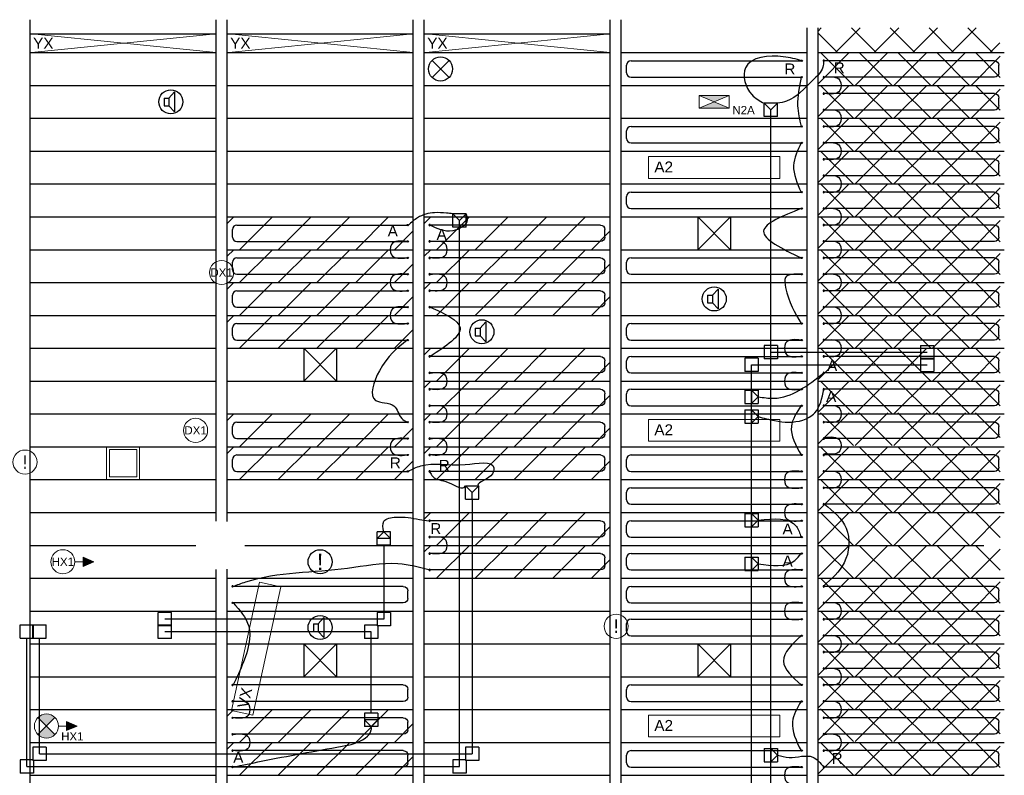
# Model space of a CAD drawing. Extents: x 2603 to 131905, y -288268 to -201914.
# Tile 6 of 8: x 122647 to 131641, y -278139 to -271239. Entities that reach past the tile are written whole.
import ezdxf

# ---------------------------------------------------------------- set-up
doc = ezdxf.new("R2010")
doc.units = 0
doc.header["$LTSCALE"] = 25
for name, color, linetype in [('Hoofdconstructie', 5, 'CONTINUOUS'), ('KP-achterhout', 1, 'CONTINUOUS'), ('KP-koppelingen', 6, 'CONTINUOUS'), ('KP-leidingen(aanvoer)', 5, 'CONTINUOUS'), ('KP-leidingen(retour)', 1, 'CONTINUOUS'), ('KP-Lucht aanvoer', 6, 'CONTINUOUS'), ('KP-Melders', 3, 'CONTINUOUS'), ('KP-panelen', 1, 'CONTINUOUS'), ('KP-registers', 4, 'CONTINUOUS'), ('KP-slangen', 7, 'CONTINUOUS'), ('KP-tekst', 7, 'CONTINUOUS')]:
    doc.layers.add(name, color=color, linetype=linetype)
for name, color, linetype, lineweight in [('KP-Aluminium', 8, 'CONTINUOUS', 18), ('KP-Lucht retour', 3, 'CONTINUOUS', 18), ('KP-Verlichting', 2, 'CONTINUOUS', 18)]:
    doc.layers.add(name, color=color, linetype=linetype, lineweight=lineweight)
doc.styles.add('arial', font='ARIAL.TTF')
doc.styles.add('Cofely vet', font='tahomabd.TTF')

# ---------------------------------------------------------------- blocks, each defined once
blk = doc.blocks.new('Register A')
at = {"layer": 'KP-registers', "linetype": 'Continuous'}
for p, q in [((50, 115), (50, 185)), ((90, 225), (1644, 225)), ((90, 75), (1644, 75))]:
    blk.add_line(p, q, dxfattribs=at)
for centre in [(1650, 225), (1650, 75)]:
    blk.add_circle(centre, 6, dxfattribs=at)
for centre, start, end in [((90, 185), 90, 180), ((90, 115), 180, 270)]:
    blk.add_arc(centre, 40, start, end, dxfattribs=at)

msp = doc.modelspace()

# ---------------------------------------------------------------- hatches: boundary and pattern name
at = {"layer": 'KP-achterhout', "linetype": 'Continuous'}
h = msp.add_hatch(dxfattribs=at)
h.set_pattern_fill('ANSI31', color=256, scale=2000, style=0)
h.set_pattern_definition([(45, (1800, 1200), (-176.7767, 176.7767), [])])
h.paths.add_polyline_path([(126241.1, -273038.7), (124541.1, -273038.7), (124541.1, -273338.7), (126241.1, -273338.7)])
h = msp.add_hatch(dxfattribs=at)
h.set_pattern_fill('ANSI31', color=256, scale=2000, style=0)
h.set_pattern_definition([(45, (3600, 1200), (-176.7767, 176.7767), [])])
h.paths.add_polyline_path([(128041.1, -273038.7), (126341.1, -273038.7), (126341.1, -273338.7), (128041.1, -273338.7)])
h = msp.add_hatch(dxfattribs=at)
h.set_pattern_fill('ANSI31', color=256, scale=2000, style=0)
h.set_pattern_definition([(45, (1800, 900), (-176.7767, 176.7767), [])])
h.paths.add_polyline_path([(126241.1, -273338.7), (124541.1, -273338.7), (124541.1, -273638.7), (126241.1, -273638.7)])
h = msp.add_hatch(dxfattribs=at)
h.set_pattern_fill('ANSI31', color=256, scale=2000, style=0)
h.set_pattern_definition([(45, (3600, 900), (-176.7767, 176.7767), [])])
h.paths.add_polyline_path([(128041.1, -273338.7), (126341.1, -273338.7), (126341.1, -273638.7), (128041.1, -273638.7)])
h = msp.add_hatch(dxfattribs=at)
h.set_pattern_fill('ANSI31', color=256, scale=2000, style=0)
h.set_pattern_definition([(45, (1800, 600), (-176.7767, 176.7767), [])])
h.paths.add_polyline_path([(126241.1, -273638.7), (124541.1, -273638.7), (124541.1, -273938.7), (126241.1, -273938.7)])
h = msp.add_hatch(dxfattribs=at)
h.set_pattern_fill('ANSI31', color=256, scale=2000, style=0)
h.set_pattern_definition([(45, (3600, 600), (-176.7767, 176.7767), [])])
h.paths.add_polyline_path([(128041.1, -273638.7), (126341.1, -273638.7), (126341.1, -273938.7), (128041.1, -273938.7)])
h = msp.add_hatch(dxfattribs=at)
h.set_pattern_fill('ANSI31', color=256, scale=2000, style=0)
h.set_pattern_definition([(45, (1800, 300), (-176.7767, 176.7767), [])])
h.paths.add_polyline_path([(126241.1, -273938.7), (124541.1, -273938.7), (124541.1, -274238.7), (126241.1, -274238.7)])
h = msp.add_hatch(dxfattribs=at)
h.set_pattern_fill('ANSI31', color=256, scale=2000, style=0)
h.set_pattern_definition([(45, (3600, 3e-05), (-176.7767, 176.7767), [])])
h.paths.add_polyline_path([(128041.1, -274238.7), (126341.1, -274238.7), (126341.1, -274538.7), (128041.1, -274538.7)])
h = msp.add_hatch(dxfattribs=at)
h.set_pattern_fill('ANSI31', color=256, scale=2000, style=0)
h.set_pattern_definition([(45, (3600, -300), (-176.7767, 176.7767), [])])
h.paths.add_polyline_path([(128041.1, -274538.7), (126341.1, -274538.7), (126341.1, -274838.7), (128041.1, -274838.7)])
h = msp.add_hatch(dxfattribs=at)
h.set_pattern_fill('ANSI31', color=256, scale=2000, style=0)
h.set_pattern_definition([(45, (1800, -600), (-176.7767, 176.7767), [])])
h.paths.add_polyline_path([(126241.1, -274838.7), (124541.1, -274838.7), (124541.1, -275138.7), (126241.1, -275138.7)])
h = msp.add_hatch(dxfattribs=at)
h.set_pattern_fill('ANSI31', color=256, scale=2000, style=0)
h.set_pattern_definition([(45, (3600, -600), (-176.7767, 176.7767), [])])
h.paths.add_polyline_path([(128041.1, -274838.7), (126341.1, -274838.7), (126341.1, -275138.7), (128041.1, -275138.7)])
h = msp.add_hatch(dxfattribs=at)
h.set_pattern_fill('ANSI31', color=256, scale=2000, style=0)
h.set_pattern_definition([(45, (1800, -900), (-176.7767, 176.7767), [])])
h.paths.add_polyline_path([(126241.1, -275138.7), (124541.1, -275138.7), (124541.1, -275438.7), (126241.1, -275438.7)])
h = msp.add_hatch(dxfattribs=at)
h.set_pattern_fill('ANSI31', color=256, scale=2000, style=0)
h.set_pattern_definition([(45, (3600, -900), (-176.7767, 176.7767), [])])
h.paths.add_polyline_path([(128041.1, -275138.7), (126341.1, -275138.7), (126341.1, -275438.7), (128041.1, -275438.7)])
h = msp.add_hatch(dxfattribs=at)
h.set_pattern_fill('ANSI31', color=256, scale=2000, style=0)
h.set_pattern_definition([(45, (3600, -1500), (-176.7767, 176.7767), [])])
h.paths.add_polyline_path([(128041.1, -275738.7), (126341.1, -275738.7), (126341.1, -276038.7), (128041.1, -276038.7)])
h = msp.add_hatch(dxfattribs=at)
h.set_pattern_fill('ANSI31', color=256, scale=2000, style=0)
h.set_pattern_definition([(45, (3600, -1800), (-176.7767, 176.7767), [])])
h.paths.add_polyline_path([(128041.1, -276038.7), (126341.1, -276038.7), (126341.1, -276338.7), (128041.1, -276338.7)])
h = msp.add_hatch(dxfattribs=at)
h.set_pattern_fill('ANSI31', color=256, scale=2000, style=0)
h.set_pattern_definition([(45, (1800, -3300), (-176.7767, 176.7767), [])])
h.paths.add_polyline_path([(126241.1, -277538.7), (124541.1, -277538.7), (124541.1, -277838.7), (126241.1, -277838.7)])
h = msp.add_hatch(dxfattribs=at)
h.set_pattern_fill('ANSI31', color=256, scale=2000, style=0)
h.set_pattern_definition([(45, (1800, -3600), (-176.7767, 176.7767), [])])
h.paths.add_polyline_path([(126241.1, -277838.7), (124541.1, -277838.7), (124541.1, -278138.7), (126241.1, -278138.7)])
at = {"layer": 'KP-Aluminium', "linetype": 'Continuous'}
h = msp.add_hatch(dxfattribs=at)
h.set_pattern_fill('ANSI37', color=256, scale=2000, style=0)
h.set_pattern_definition([(45, (0, 0), (-176.7767, 176.7767), []), (135, (0, 0), (-176.7767, -176.7767), [])])
h.paths.add_polyline_path([(131467.5, -271313.7), (129941.1, -271313.7), (129941.1, -271538.7), (131604.6, -271538.7), (131604.6, -271450.8, -0.226541)])
h = msp.add_hatch(dxfattribs=at)
h.set_pattern_fill('ANSI37', color=256, scale=2000, style=0)
h.set_pattern_definition([(45, (19785, -30900), (-176.7767, 176.7767), []), (135, (19785, -30900), (-176.7767, -176.7767), [])])
h.paths.add_polyline_path([(131604.6, -271538.7), (129939.7, -271538.7), (129939.7, -271838.7), (131604.6, -271838.7)])
h = msp.add_hatch(dxfattribs=at)
h.set_pattern_fill('ANSI37', color=256, scale=2000, style=0)
h.set_pattern_definition([(45, (19785, -31200), (-176.7767, 176.7767), []), (135, (19785, -31200), (-176.7767, -176.7767), [])])
h.paths.add_polyline_path([(131604.6, -271838.7), (129939.7, -271838.7), (129939.7, -272138.7), (131604.6, -272138.7)])
h = msp.add_hatch(dxfattribs=at)
h.set_pattern_fill('ANSI37', color=256, scale=2000, style=0)
h.set_pattern_definition([(45, (19785, -31500), (-176.7767, 176.7767), []), (135, (19785, -31500), (-176.7767, -176.7767), [])])
h.paths.add_polyline_path([(131604.6, -272138.7), (129939.7, -272138.7), (129939.7, -272438.7), (131604.6, -272438.7)])
h = msp.add_hatch(dxfattribs=at)
h.set_pattern_fill('ANSI37', color=256, scale=2000, style=0)
h.set_pattern_definition([(45, (19785, -31800), (-176.7767, 176.7767), []), (135, (19785, -31800), (-176.7767, -176.7767), [])])
h.paths.add_polyline_path([(131604.6, -272438.7), (129939.7, -272438.7), (129939.7, -272738.7), (131604.6, -272738.7)])
h = msp.add_hatch(dxfattribs=at)
h.set_pattern_fill('ANSI37', color=256, scale=2000, style=0)
h.set_pattern_definition([(45, (19785, -32100), (-176.7767, 176.7767), []), (135, (19785, -32100), (-176.7767, -176.7767), [])])
h.paths.add_polyline_path([(131604.6, -272738.7), (129939.7, -272738.7), (129939.7, -273038.7), (131604.6, -273038.7)])
h = msp.add_hatch(dxfattribs=at)
h.set_pattern_fill('ANSI37', color=256, scale=2000, style=0)
h.set_pattern_definition([(45, (19785, -32400), (-176.7767, 176.7767), []), (135, (19785, -32400), (-176.7767, -176.7767), [])])
h.paths.add_polyline_path([(131604.6, -273038.7), (129939.7, -273038.7), (129939.7, -273338.7), (131604.6, -273338.7)])
h = msp.add_hatch(dxfattribs=at)
h.set_pattern_fill('ANSI37', color=256, scale=2000, style=0)
h.set_pattern_definition([(45, (19785, -32700), (-176.7767, 176.7767), []), (135, (19785, -32700), (-176.7767, -176.7767), [])])
h.paths.add_polyline_path([(131604.6, -273338.7), (129939.7, -273338.7), (129939.7, -273638.7), (131604.6, -273638.7)])
h = msp.add_hatch(dxfattribs=at)
h.set_pattern_fill('ANSI37', color=256, scale=2000, style=0)
h.set_pattern_definition([(45, (19785, -33000), (-176.7767, 176.7767), []), (135, (19785, -33000), (-176.7767, -176.7767), [])])
h.paths.add_polyline_path([(131604.6, -273638.7), (129939.7, -273638.7), (129939.7, -273938.7), (131604.6, -273938.7)])
h = msp.add_hatch(dxfattribs=at)
h.set_pattern_fill('ANSI37', color=256, scale=2000, style=0)
h.set_pattern_definition([(45, (19785, -33300), (-176.7767, 176.7767), []), (135, (19785, -33300), (-176.7767, -176.7767), [])])
h.paths.add_polyline_path([(131604.6, -273938.7), (129939.7, -273938.7), (129939.7, -274238.7), (131604.6, -274238.7)])
h = msp.add_hatch(dxfattribs=at)
h.set_pattern_fill('ANSI37', color=256, scale=2000, style=0)
h.set_pattern_definition([(45, (19785, -33600), (-176.7767, 176.7767), []), (135, (19785, -33600), (-176.7767, -176.7767), [])])
h.paths.add_polyline_path([(131604.6, -274238.7), (129939.7, -274238.7), (129939.7, -274538.7), (131604.6, -274538.7)])
h = msp.add_hatch(dxfattribs=at)
h.set_pattern_fill('ANSI37', color=256, scale=2000, style=0)
h.set_pattern_definition([(45, (19785, -33900), (-176.7767, 176.7767), []), (135, (19785, -33900), (-176.7767, -176.7767), [])])
h.paths.add_polyline_path([(131604.6, -274538.7), (129939.7, -274538.7), (129939.7, -274838.7), (131604.6, -274838.7)])
h = msp.add_hatch(dxfattribs=at)
h.set_pattern_fill('ANSI37', color=256, scale=2000, style=0)
h.set_pattern_definition([(45, (19785, -34188.95), (-176.7767, 176.7767), []), (135, (19785, -34188.95), (-176.7767, -176.7767), [])])
h.paths.add_polyline_path([(131604.6, -274827.6), (129939.7, -274827.6), (129939.7, -275127.6), (131604.6, -275127.6)])
h = msp.add_hatch(dxfattribs=at)
h.set_pattern_fill('ANSI37', color=256, scale=2000, style=0)
h.set_pattern_definition([(45, (19785, -34500), (-176.7767, 176.7767), []), (135, (19785, -34500), (-176.7767, -176.7767), [])])
h.paths.add_polyline_path([(131604.6, -275138.7), (129939.7, -275138.7), (129939.7, -275438.7), (131604.6, -275438.7)])
h = msp.add_hatch(dxfattribs=at)
h.set_pattern_fill('ANSI37', color=256, scale=2000, style=0)
h.set_pattern_definition([(45, (19785, -34800), (-176.7767, 176.7767), []), (135, (19785, -34800), (-176.7767, -176.7767), [])])
h.paths.add_polyline_path([(131604.6, -275438.7), (129939.7, -275438.7), (129939.7, -275738.7), (131604.6, -275738.7)])
h = msp.add_hatch(dxfattribs=at)
h.set_pattern_fill('ANSI37', color=256, scale=2000, style=0)
h.set_pattern_definition([(45, (19785, -35100), (-176.7767, 176.7767), []), (135, (19785, -35100), (-176.7767, -176.7767), [])])
h.paths.add_polyline_path([(131604.6, -275738.7), (129939.7, -275738.7), (129939.7, -276038.7), (131604.6, -276038.7)])
h = msp.add_hatch(dxfattribs=at)
h.set_pattern_fill('ANSI37', color=256, scale=2000, style=0)
h.set_pattern_definition([(45, (19785, -35400), (-176.7767, 176.7767), []), (135, (19785, -35400), (-176.7767, -176.7767), [])])
h.paths.add_polyline_path([(131604.6, -276038.7), (129939.7, -276038.7), (129939.7, -276338.7), (131604.6, -276338.7)])
h = msp.add_hatch(dxfattribs=at)
h.set_pattern_fill('ANSI37', color=256, scale=2000, style=0)
h.set_pattern_definition([(45, (19784.96, -35700), (-176.7767, 176.7767), []), (135, (19784.96, -35700), (-176.7767, -176.7767), [])])
h.paths.add_polyline_path([(131604.6, -276338.7), (129939.6, -276338.7), (129939.6, -276638.7), (131604.6, -276638.7)])
h = msp.add_hatch(dxfattribs=at)
h.set_pattern_fill('ANSI37', color=256, scale=2000, style=0)
h.set_pattern_definition([(45, (19784.96, -36000), (-176.7767, 176.7767), []), (135, (19784.96, -36000), (-176.7767, -176.7767), [])])
h.paths.add_polyline_path([(131604.6, -276638.7), (129939.6, -276638.7), (129939.6, -276938.7), (131604.6, -276938.7)])
h = msp.add_hatch(dxfattribs=at)
h.set_pattern_fill('ANSI37', color=256, scale=2000, style=0)
h.set_pattern_definition([(45, (19784.96, -36300), (-176.7767, 176.7767), []), (135, (19784.96, -36300), (-176.7767, -176.7767), [])])
h.paths.add_polyline_path([(131604.6, -276938.7), (129939.6, -276938.7), (129939.6, -277238.7), (131604.6, -277238.7)])
h = msp.add_hatch(dxfattribs=at)
h.set_pattern_fill('ANSI37', color=256, scale=2000, style=0)
h.set_pattern_definition([(45, (19784.96, -36600), (-176.7767, 176.7767), []), (135, (19784.96, -36600), (-176.7767, -176.7767), [])])
h.paths.add_polyline_path([(131604.6, -277238.7), (129939.6, -277238.7), (129939.6, -277538.7), (131604.6, -277538.7)])
h = msp.add_hatch(dxfattribs=at)
h.set_pattern_fill('ANSI37', color=256, scale=2000, style=0)
h.set_pattern_definition([(45, (19785, -36892.5), (-176.7767, 176.7767), []), (135, (19785, -36892.5), (-176.7767, -176.7767), [])])
h.paths.add_polyline_path([(131604.6, -277531.2), (129939.7, -277531.2), (129939.7, -277831.2), (131604.6, -277831.2)])
h = msp.add_hatch(dxfattribs=at)
h.set_pattern_fill('ANSI37', color=256, scale=2000, style=0)
h.set_pattern_definition([(45, (19784.96, -37200), (-176.7767, 176.7767), []), (135, (19784.96, -37200), (-176.7767, -176.7767), [])])
h.paths.add_polyline_path([(131604.6, -277838.7), (129939.6, -277838.7), (129939.6, -278138.7), (131604.6, -278138.7)])
at = {"layer": 'KP-Verlichting', "linetype": 'Continuous'}
h = msp.add_hatch(color=256, dxfattribs=at)
h.paths.add_polyline_path([(128854, -271932.1), (128991.1, -271988.7), (129128.2, -271932.1)])
h.paths.add_polyline_path([(129128.2, -272045.2), (128991.1, -271988.7), (128854, -272045.2)])
h = msp.add_hatch(color=256, dxfattribs=at)
h.paths.add_polyline_path([(123323.1, -276188.7), (123225.3, -276188.7), (123225.3, -276230.7)])
h.paths.add_polyline_path([(123323.1, -276188.7), (123225.3, -276146.6), (123225.3, -276188.7)])
h = msp.add_hatch(color=256, dxfattribs=at)
h.paths.add_polyline_path([(122813.4, -277610.9), (122891.1, -277688.7), (122968.9, -277610.9, 0.414214)])
h.paths.add_polyline_path([(122813.4, -277766.4, 0.414214), (122968.9, -277766.4), (122891.1, -277688.7)])
h = msp.add_hatch(color=256, dxfattribs=at)
h.paths.add_polyline_path([(123173.1, -277688.7), (123075.3, -277688.7), (123075.3, -277730.7)])
h.paths.add_polyline_path([(123173.1, -277688.7), (123075.3, -277646.6), (123075.3, -277688.7)])

# ---------------------------------------------------------------- linework, layer by layer
at = {"layer": 'Hoofdconstructie', "linetype": 'Continuous'}
for p, q in [((122741.1, -281686.1), (122741.1, -271238.7)), ((124441.1, -275817), (124441.1, -271238.7)), ((124541.1, -275822.2), (124541.1, -271238.7)), ((126241.1, -282289.2), (126241.1, -271238.7)), ((126341.1, -282303.6), (126341.1, -271238.7)), ((128041.1, -282548.6), (128041.1, -271238.7)), ((128141.1, -282561.3), (128141.1, -271238.7)), ((129841.1, -282702.3), (129841.1, -271313.7)), ((129941.1, -282710.8), (129941.1, -271313.7)), ((124441.1, -281895.8), (124441.1, -276260.3)), ((124541.1, -281901), (124541.1, -276255.1))]:
    msp.add_line(p, q, dxfattribs=at)
at = {"layer": 'KP-koppelingen', "linetype": 'Continuous'}
for p, q in [((129569.7, -272002.3), (129448.1, -272002.3)), ((129448.1, -272123.9), (129448.1, -272002.3)), ((129508.9, -272063.1), (129448.1, -272002.3)), ((129508.9, -272063.1), (129569.7, -272002.3)), ((129508.9, -272123.9), (129508.9, -272063.1)), ((129569.7, -272123.9), (129569.7, -272002.3)), ((129569.7, -272123.9), (129448.1, -272123.9)), ((126725.1, -273010.3), (126603.5, -273010.3)), ((126603.5, -273131.9), (126603.5, -273010.3)), ((126664.3, -273071.1), (126603.5, -273010.3)), ((126664.3, -273071.1), (126725.1, -273010.3)), ((126725.1, -273131.9), (126725.1, -273010.3)), ((126725.1, -273131.9), (126603.5, -273131.9)), ((126664.3, -273131.9), (126664.3, -273071.1)), ((129569.7, -274213.3), (129448.1, -274213.3)), ((129448.1, -274213.3), (129448.1, -274334.9)), ((129569.7, -274213.3), (129569.7, -274334.9)), ((130875.4, -274213.3), (130997, -274213.3)), ((130875.4, -274213.3), (130875.4, -274334.9)), ((130997, -274213.3), (130997, -274334.9)), ((129393.2, -274328.7), (129271.6, -274328.7)), ((129271.6, -274328.7), (129271.6, -274450.3)), ((129393.2, -274328.7), (129393.2, -274450.3)), ((129569.7, -274334.9), (129448.1, -274334.9)), ((130875.4, -274328.7), (130997, -274328.7)), ((130875.4, -274328.7), (130875.4, -274450.3)), ((130875.4, -274334.9), (130997, -274334.9)), ((130997, -274328.7), (130997, -274450.3)), ((129393.2, -274450.3), (129271.6, -274450.3)), ((130875.4, -274450.3), (130997, -274450.3)), ((129271.6, -274620.8), (129393.2, -274620.8)), ((129271.6, -274620.8), (129271.6, -274742.5)), ((129393.2, -274681.6), (129332.4, -274620.8)), ((129332.4, -274620.8), (129332.4, -274742.5)), ((129332.4, -274742.5), (129393.2, -274681.6)), ((129393.2, -274620.8), (129393.2, -274742.5)), ((129271.6, -274742.5), (129393.2, -274742.5)), ((129271.6, -274802.8), (129393.2, -274802.8)), ((129271.6, -274802.8), (129271.6, -274924.4)), ((129393.2, -274863.6), (129332.4, -274802.8)), ((129332.4, -274802.8), (129332.4, -274924.4)), ((129332.4, -274924.4), (129393.2, -274863.6)), ((129393.2, -274802.8), (129393.2, -274924.4)), ((129271.6, -274924.4), (129393.2, -274924.4)), ((126718.9, -275617.5), (126718.9, -275495.8)), ((126718.9, -275495.8), (126840.5, -275495.8)), ((126779.7, -275556.6), (126718.9, -275495.8)), ((126779.7, -275556.6), (126840.5, -275495.8)), ((126779.7, -275617.5), (126779.7, -275556.6)), ((126840.5, -275617.5), (126840.5, -275495.8)), ((126718.9, -275617.5), (126840.5, -275617.5)), ((129271.6, -275748), (129393.2, -275748)), ((129271.6, -275748), (129271.6, -275869.7)), ((129393.2, -275808.8), (129332.4, -275748)), ((129332.4, -275748), (129332.4, -275869.7)), ((129393.2, -275748), (129393.2, -275869.7)), ((129332.4, -275869.7), (129393.2, -275808.8)), ((126034.4, -275916), (125912.8, -275916)), ((125912.8, -276037.6), (125912.8, -275916)), ((125912.8, -275976.8), (125973.6, -275916)), ((125973.6, -275916), (126034.4, -275976.8)), ((126034.4, -276037.6), (126034.4, -275916)), ((129271.6, -275869.7), (129393.2, -275869.7)), ((126034.4, -275976.8), (125912.8, -275976.8)), ((126034.4, -276037.6), (125912.8, -276037.6)), ((129271.6, -276146), (129393.2, -276146)), ((129271.6, -276146), (129271.6, -276267.6)), ((129393.2, -276206.8), (129332.4, -276146)), ((129332.4, -276146), (129332.4, -276267.6)), ((129332.4, -276267.6), (129393.2, -276206.8)), ((129393.2, -276146), (129393.2, -276267.6)), ((129271.6, -276267.6), (129393.2, -276267.6)), ((123912.3, -276773.2), (123912.3, -276651.6)), ((124033.9, -276651.6), (123912.3, -276651.6)), ((124033.9, -276773.2), (124033.9, -276651.6)), ((126034.4, -276651.6), (125912.8, -276651.6)), ((125912.8, -276651.6), (125912.8, -276773.2)), ((126034.4, -276651.6), (126034.4, -276773.2)), ((122652.6, -276887.7), (122652.6, -276766.1)), ((122652.6, -276766.1), (122774.2, -276766.1)), ((122768, -276887.7), (122768, -276766.1)), ((122768, -276766.1), (122889.6, -276766.1)), ((122774.2, -276887.7), (122774.2, -276766.1)), ((122889.6, -276887.7), (122889.6, -276766.1)), ((123912.3, -276888.6), (123912.3, -276767)), ((124033.9, -276767), (123912.3, -276767)), ((124033.9, -276773.2), (123912.3, -276773.2)), ((124033.9, -276888.6), (124033.9, -276767)), ((125919, -276767), (125797.4, -276767)), ((125797.4, -276767), (125797.4, -276888.6)), ((126034.4, -276773.2), (125912.8, -276773.2)), ((125919, -276767), (125919, -276888.6)), ((122652.6, -276887.7), (122774.2, -276887.7)), ((122768, -276887.7), (122889.6, -276887.7)), ((124033.9, -276888.6), (123912.3, -276888.6)), ((125919, -276888.6), (125797.4, -276888.6)), ((125919, -277571.5), (125797.4, -277571.5)), ((125797.4, -277571.5), (125797.4, -277693.1)), ((125919, -277632.3), (125797.4, -277632.3)), ((125797.4, -277632.3), (125858.2, -277693.1)), ((125858.2, -277693.1), (125919, -277632.3)), ((125919, -277571.5), (125919, -277693.1)), ((125919, -277693.1), (125797.4, -277693.1)), ((122889.6, -277880.8), (122768, -277880.8)), ((122768, -277880.8), (122768, -278002.4)), ((122889.6, -277880.8), (122889.6, -278002.4)), ((126840.5, -277880.8), (126718.9, -277880.8)), ((126718.9, -277880.8), (126718.9, -278002.4)), ((126840.5, -277880.8), (126840.5, -278002.4)), ((129448.1, -277894.5), (129569.7, -277894.5)), ((129448.1, -277894.5), (129448.1, -278016.2)), ((129569.7, -277955.3), (129508.9, -277894.5)), ((129508.9, -277894.5), (129508.9, -278016.2)), ((129569.7, -277894.5), (129569.7, -278016.2)), ((122774.2, -277996.2), (122652.6, -277996.2)), ((122652.6, -277996.2), (122652.6, -278117.8)), ((122889.6, -278002.4), (122768, -278002.4)), ((122774.2, -277996.2), (122774.2, -278117.8)), ((126725.1, -277996.2), (126603.5, -277996.2)), ((126603.5, -277996.2), (126603.5, -278117.8)), ((126840.5, -278002.4), (126718.9, -278002.4)), ((126725.1, -277996.2), (126725.1, -278117.8)), ((129508.9, -278016.2), (129569.7, -277955.3)), ((129448.1, -278016.2), (129569.7, -278016.2)), ((122774.2, -278117.8), (122652.6, -278117.8)), ((126725.1, -278117.8), (126603.5, -278117.8))]:
    msp.add_line(p, q, dxfattribs=at)
at = {"layer": 'KP-leidingen(aanvoer)', "linetype": 'Continuous'}
for p, q in [((126664.3, -278057), (126664.3, -273131.9)), ((129332.4, -274389.5), (130936.2, -274389.5)), ((129332.4, -280977.1), (129332.4, -274389.5)), ((125858.2, -276827.8), (123973.1, -276827.8)), ((125858.2, -277571.5), (125858.2, -276827.8)), ((122713.4, -278057), (122713.4, -276887.7)), ((122713.4, -278057), (126664.3, -278057))]:
    msp.add_line(p, q, dxfattribs=at)
at = {"layer": 'KP-leidingen(retour)', "linetype": 'Continuous'}
for p, q in [((129508.9, -274274.1), (129508.9, -272116.1)), ((129508.9, -280008.7), (129508.9, -274266.4)), ((129508.9, -274274.1), (130936.2, -274274.1)), ((126779.7, -275616.4), (126779.7, -277941.6)), ((125973.6, -276037.6), (125973.6, -276712.4)), ((125973.6, -276712.4), (123973.1, -276712.4)), ((122828.8, -277941.6), (122828.8, -276887.7)), ((122828.8, -277941.6), (126779.7, -277941.6))]:
    msp.add_line(p, q, dxfattribs=at)
at = {"layer": 'KP-Lucht aanvoer', "linetype": 'Continuous'}
for p, q in [((128841.1, -273038.7), (128841.1, -273338.7)), ((128841.1, -273038.7), (129141.1, -273038.7)), ((128841.1, -273338.7), (129141.1, -273038.7)), ((128841.1, -273038.7), (129141.1, -273338.7)), ((129141.1, -273038.7), (129141.1, -273338.7)), ((128841.1, -273338.7), (129141.1, -273338.7)), ((125241.1, -274238.7), (125241.1, -274538.7)), ((125241.1, -274238.7), (125541.1, -274238.7)), ((125241.1, -274538.7), (125541.1, -274238.7)), ((125241.1, -274238.7), (125541.1, -274538.7)), ((125541.1, -274238.7), (125541.1, -274538.7)), ((125241.1, -274538.7), (125541.1, -274538.7)), ((125241.1, -276938.7), (125241.1, -277238.7)), ((125241.1, -276938.7), (125541.1, -276938.7)), ((125241.1, -277238.7), (125541.1, -276938.7)), ((125241.1, -276938.7), (125541.1, -277238.7)), ((125541.1, -276938.7), (125541.1, -277238.7)), ((128841.1, -276938.7), (128841.1, -277238.7)), ((128841.1, -276938.7), (129141.1, -276938.7)), ((128841.1, -277238.7), (129141.1, -276938.7)), ((128841.1, -276938.7), (129141.1, -277238.7)), ((129141.1, -276938.7), (129141.1, -277238.7)), ((125241.1, -277238.7), (125541.1, -277238.7)), ((128841.1, -277238.7), (129141.1, -277238.7))]:
    msp.add_line(p, q, dxfattribs=at)
at = {"layer": 'KP-Lucht retour', "linetype": 'Continuous'}
for p, q in [((123747.6, -271368.6), (123447.6, -271368.6)), ((125547.6, -271368.6), (125247.6, -271368.6)), ((127347.6, -271368.6), (127047.6, -271368.6)), ((123441.1, -275138.7), (123441.1, -275438.7)), ((123441.1, -275138.7), (123741.1, -275138.7)), ((123441.1, -275138.7), (123441.1, -275438.7)), ((123441.1, -275138.7), (123741.1, -275138.7)), ((123466.1, -275163.7), (123466.1, -275413.7)), ((123466.1, -275163.7), (123716.1, -275163.7)), ((123466.1, -275163.7), (123466.1, -275413.7)), ((123466.1, -275163.7), (123716.1, -275163.7)), ((123716.1, -275163.7), (123716.1, -275413.7)), ((123716.1, -275163.7), (123716.1, -275413.7)), ((123741.1, -275138.7), (123741.1, -275438.7)), ((123741.1, -275138.7), (123741.1, -275438.7)), ((123441.1, -275438.7), (123741.1, -275438.7)), ((123441.1, -275438.7), (123741.1, -275438.7)), ((123466.1, -275413.7), (123716.1, -275413.7)), ((123466.1, -275413.7), (123716.1, -275413.7))]:
    msp.add_line(p, q, dxfattribs=at)
at = {"layer": 'KP-Melders', "linetype": 'Continuous'}
for p, q in [((126413.4, -271766.4), (126568.9, -271610.9)), ((126413.4, -271610.9), (126568.9, -271766.4)), ((123967.3, -271954.2), (124010.4, -271954.2)), ((123967.3, -271954.2), (123967.3, -272024.2)), ((124010.4, -271954.2), (124062.4, -271898.9)), ((124010.4, -271954.2), (124010.4, -272024.2)), ((124062.4, -271898.9), (124062.4, -272079.6)), ((123967.3, -272024.2), (124010.4, -272024.2)), ((123967.3, -272024.2), (124010.4, -272024.2)), ((124010.4, -272024.2), (124062.4, -272079.6)), ((128931.2, -273754.2), (128974.3, -273754.2)), ((128931.2, -273754.2), (128931.2, -273824.2)), ((128974.3, -273754.2), (129026.3, -273698.9)), ((128974.3, -273754.2), (128974.3, -273824.2)), ((129026.3, -273698.9), (129026.3, -273879.6)), ((128931.2, -273824.2), (128974.3, -273824.2)), ((128931.2, -273824.2), (128974.3, -273824.2)), ((128974.3, -273824.2), (129026.3, -273879.6)), ((126808.9, -274054.2), (126851.9, -274054.2)), ((126808.9, -274054.2), (126808.9, -274124.2)), ((126851.9, -274054.2), (126904, -273998.9)), ((126851.9, -274054.2), (126851.9, -274124.2)), ((126904, -273998.9), (126904, -274179.6)), ((126808.9, -274124.2), (126851.9, -274124.2)), ((126808.9, -274124.2), (126851.9, -274124.2)), ((126851.9, -274124.2), (126904, -274179.6)), ((125374.3, -276754.2), (125426.3, -276698.9)), ((125426.3, -276698.9), (125426.3, -276879.6)), ((125331.2, -276754.2), (125374.3, -276754.2)), ((125331.2, -276754.2), (125331.2, -276824.2)), ((125331.2, -276824.2), (125374.3, -276824.2)), ((125331.2, -276824.2), (125374.3, -276824.2)), ((125374.3, -276754.2), (125374.3, -276824.2)), ((125374.3, -276824.2), (125426.3, -276879.6))]:
    msp.add_line(p, q, dxfattribs=at)
for centre in [(126491.1, -271688.7), (124027.2, -271988.7), (128991.1, -273788.7), (126868.8, -274088.7), (125391.1, -276188.7), (125391.1, -276788.7)]:
    msp.add_circle(centre, 110, dxfattribs=at)
at = {"layer": 'KP-panelen', "linetype": 'Continuous'}
for p, q in [((122741.1, -271368.7), (124441.1, -271368.7)), ((122741.1, -271368.7), (124441.1, -271368.7)), ((124541.1, -271368.7), (126241.1, -271368.7)), ((124541.1, -271368.7), (126241.1, -271368.7)), ((126341.1, -271368.7), (128041.1, -271368.7)), ((126341.1, -271368.7), (128041.1, -271368.7)), ((122741.1, -271538.7), (124441.1, -271538.7)), ((122741.1, -271538.7), (124441.1, -271538.7)), ((122741.1, -271538.7), (124441.1, -271538.7)), ((124541.1, -271538.7), (126241.1, -271538.7)), ((124541.1, -271538.7), (126241.1, -271538.7)), ((124541.1, -271538.7), (126241.1, -271538.7)), ((126341.1, -271538.7), (128041.1, -271538.7)), ((126341.1, -271538.7), (128041.1, -271538.7)), ((126341.1, -271538.7), (128041.1, -271538.7)), ((128141.1, -271538.7), (129841.1, -271538.7)), ((129941.1, -271538.7), (131641.1, -271538.7)), ((122741.1, -271838.7), (124441.1, -271838.7)), ((124541.1, -271838.7), (126241.1, -271838.7)), ((126341.1, -271838.7), (128041.1, -271838.7)), ((128141.1, -271838.7), (129841.1, -271838.7)), ((129941.1, -271838.7), (131641.1, -271838.7)), ((122741.1, -272138.7), (124441.1, -272138.7)), ((124541.1, -272138.7), (126241.1, -272138.7)), ((126341.1, -272138.7), (128041.1, -272138.7)), ((128141.1, -272138.7), (129841.1, -272138.7)), ((129941.1, -272138.7), (131641.1, -272138.7)), ((122741.1, -272438.7), (124441.1, -272438.7)), ((124541.1, -272438.7), (126241.1, -272438.7)), ((126341.1, -272438.7), (128041.1, -272438.7)), ((128141.1, -272438.7), (129841.1, -272438.7)), ((129941.1, -272438.7), (131641.1, -272438.7)), ((122741.1, -272738.7), (124441.1, -272738.7)), ((124541.1, -272738.7), (126241.1, -272738.7)), ((126341.1, -272738.7), (128041.1, -272738.7)), ((128141.1, -272738.7), (129841.1, -272738.7)), ((129941.1, -272738.7), (131641.1, -272738.7)), ((122741.1, -273038.7), (124441.1, -273038.7)), ((124541.1, -273038.7), (126241.1, -273038.7)), ((126341.1, -273038.7), (128041.1, -273038.7)), ((128141.1, -273038.7), (129841.1, -273038.7)), ((129941.1, -273038.7), (131641.1, -273038.7)), ((122741.1, -273338.7), (124441.1, -273338.7)), ((124541.1, -273338.7), (126241.1, -273338.7)), ((126341.1, -273338.7), (128041.1, -273338.7)), ((128141.1, -273338.7), (129841.1, -273338.7)), ((129941.1, -273338.7), (131641.1, -273338.7)), ((122741.1, -273638.7), (124441.1, -273638.7)), ((124541.1, -273638.7), (126241.1, -273638.7)), ((126341.1, -273638.7), (128041.1, -273638.7)), ((128141.1, -273638.7), (129841.1, -273638.7)), ((129941.1, -273638.7), (131641.1, -273638.7)), ((122741.1, -273938.7), (124441.1, -273938.7)), ((124541.1, -273938.7), (126241.1, -273938.7)), ((126341.1, -273938.7), (128041.1, -273938.7)), ((128141.1, -273938.7), (129841.1, -273938.7)), ((129941.1, -273938.7), (131641.1, -273938.7)), ((122741.1, -274238.7), (124441.1, -274238.7)), ((124541.1, -274238.7), (126241.1, -274238.7)), ((126341.1, -274238.7), (128041.1, -274238.7)), ((128141.1, -274238.7), (129841.1, -274238.7)), ((129941.1, -274238.7), (131641.1, -274238.7)), ((122741.1, -274538.7), (124441.1, -274538.7)), ((124541.1, -274538.7), (126241.1, -274538.7)), ((126341.1, -274538.7), (128041.1, -274538.7)), ((128141.1, -274538.7), (129841.1, -274538.7)), ((129941.1, -274538.7), (131641.1, -274538.7)), ((122741.1, -274838.7), (124441.1, -274838.7)), ((124541.1, -274838.7), (126241.1, -274838.7)), ((126341.1, -274838.7), (128041.1, -274838.7)), ((128141.1, -274838.7), (129841.1, -274838.7)), ((129941.1, -274838.7), (131641.1, -274838.7)), ((122741.1, -275138.7), (124441.1, -275138.7)), ((124541.1, -275138.7), (126241.1, -275138.7)), ((126341.1, -275138.7), (128041.1, -275138.7)), ((128141.1, -275138.7), (129841.1, -275138.7)), ((129941.1, -275138.7), (131641.1, -275138.7)), ((122741.1, -275438.7), (124441.1, -275438.7)), ((124541.1, -275438.7), (126241.1, -275438.7)), ((126341.1, -275438.7), (128041.1, -275438.7)), ((128141.1, -275438.7), (129841.1, -275438.7)), ((129941.1, -275438.7), (131641.1, -275438.7)), ((122741.1, -275738.7), (124441.1, -275738.7)), ((124541.1, -275738.7), (126241.1, -275738.7)), ((126341.1, -275738.7), (128041.1, -275738.7)), ((128141.1, -275738.7), (129841.1, -275738.7)), ((129941.1, -275738.7), (131641.1, -275738.7)), ((122741.1, -276038.7), (124254.6, -276038.7)), ((124704.6, -276038.7), (126241.1, -276038.7)), ((126341.1, -276038.7), (128041.1, -276038.7)), ((128141.1, -276038.7), (129841.1, -276038.7)), ((129941.1, -276038.7), (131454.6, -276038.7)), ((122741.1, -276338.7), (124441.1, -276338.7)), ((124541.1, -276338.7), (126241.1, -276338.7)), ((126341.1, -276338.7), (128041.1, -276338.7)), ((128141.1, -276338.7), (129841.1, -276338.7)), ((129941.1, -276338.7), (131641.1, -276338.7)), ((122741.1, -276638.7), (124441.1, -276638.7)), ((124541.1, -276638.7), (126241.1, -276638.7)), ((126341.1, -276638.7), (128041.1, -276638.7)), ((128141.1, -276638.7), (129841.1, -276638.7)), ((129941.1, -276638.7), (131641.1, -276638.7)), ((122741.1, -276938.7), (124441.1, -276938.7)), ((124541.1, -276938.7), (126241.1, -276938.7)), ((126341.1, -276938.7), (128041.1, -276938.7)), ((128141.1, -276938.7), (129841.1, -276938.7)), ((129941.1, -276938.7), (131641.1, -276938.7)), ((122741.1, -277238.7), (124441.1, -277238.7)), ((124541.1, -277238.7), (126241.1, -277238.7)), ((126341.1, -277238.7), (128041.1, -277238.7)), ((128141.1, -277238.7), (129841.1, -277238.7)), ((129941.1, -277238.7), (131641.1, -277238.7)), ((122741.1, -277538.7), (124441.1, -277538.7)), ((124541.1, -277538.7), (126241.1, -277538.7)), ((126341.1, -277538.7), (128041.1, -277538.7)), ((128141.1, -277538.7), (129841.1, -277538.7)), ((129941.1, -277538.7), (131641.1, -277538.7)), ((122741.1, -277838.7), (124441.1, -277838.7)), ((124541.1, -277838.7), (126241.1, -277838.7)), ((126341.1, -277838.7), (128041.1, -277838.7)), ((128141.1, -277838.7), (129841.1, -277838.7)), ((129941.1, -277838.7), (131641.1, -277838.7)), ((122741.1, -278138.7), (124441.1, -278138.7)), ((124541.1, -278138.7), (126241.1, -278138.7)), ((126341.1, -278138.7), (128041.1, -278138.7)), ((128141.1, -278138.7), (129841.1, -278138.7)), ((129941.1, -278138.7), (131641.1, -278138.7))]:
    msp.add_line(p, q, dxfattribs=at)
at = {"layer": 'KP-slangen', "linetype": 'Continuous'}
for points in [[(129791.1, -271613.7), (129622.4, -271576.3), (129276.8, -271678), (129333.9, -271923.2), (129448.1, -272002.3), (129452.7, -272005)], [(129991.1, -271613.7), (129983.4, -271671.9), (129890.9, -271792.2), (129651.7, -271981.8), (129569.7, -272002.3)], [(129785.1, -271763.7), (129753.4, -272024), (129785.1, -272213.7)], [(129997.1, -271763.7), (130138.8, -271792.6), (130138.8, -271885.3), (129997.1, -271913.7)], [(129997.1, -272063.7), (130138.8, -272092.6), (130138.8, -272185.3), (129997.1, -272213.7)], [(129785.1, -272363.7), (129716.1, -272571.1), (129785.1, -272813.7)], [(129997.1, -272363.7), (130138.8, -272392.6), (130138.8, -272485.3), (129997.1, -272513.7)], [(129997.1, -272663.7), (130138.8, -272692.6), (130138.8, -272785.3), (129997.1, -272813.7)], [(129785.1, -272963.7), (129442.7, -273169.5), (129785.1, -273413.7)], [(129997.1, -272963.7), (130138.8, -272992.6), (130138.8, -273085.3), (129997.1, -273113.7)], [(126603.5, -273010.3), (126545.6, -273005.7), (126436.6, -273001.3), (126281.8, -273047.1), (126197.1, -273113.7)], [(126725.1, -273010.3), (126735.4, -273064.5), (126602.3, -273167), (126397.1, -273113.7)], [(126185.1, -273263.7), (126043.4, -273292.6), (126043.4, -273385.3), (126185.1, -273413.7)], [(126397.1, -273263.7), (126538.8, -273292.6), (126538.8, -273385.3), (126397.1, -273413.7)], [(129997.1, -273263.7), (130138.8, -273292.6), (130138.8, -273385.3), (129997.1, -273413.7)], [(126185.1, -273563.7), (126043.4, -273592.6), (126043.4, -273685.3), (126185.1, -273713.7)], [(126397.1, -273563.7), (126538.8, -273592.6), (126538.8, -273685.3), (126397.1, -273713.7)], [(129785.1, -273563.7), (129643.4, -273592.6), (129643.4, -273685.3), (129785.1, -274013.7)], [(129997.1, -273563.7), (130138.8, -273592.6), (130138.8, -273685.3), (129997.1, -273713.7)], [(126185.1, -273863.7), (126043.4, -273892.6), (126043.4, -273985.3), (126185.1, -274013.7)], [(126397.1, -273863.7), (126669.1, -274049.3), (126397.1, -274313.7)], [(129997.1, -273863.7), (130138.8, -273892.6), (130138.8, -273985.3), (129997.1, -274013.7)], [(126185.1, -274163.7), (125932.6, -274444.7), (125897.3, -274714.8), (126065.8, -274765.7), (126136.3, -274879.2), (126185.1, -274913.7)], [(129785.1, -274163.7), (129643.4, -274192.6), (129643.4, -274285.3), (129785.1, -274313.7)], [(129997.1, -274163.7), (130138.8, -274192.6), (130138.8, -274285.3), (129997.1, -274313.7)], [(126397.1, -274463.7), (126538.8, -274492.6), (126538.8, -274585.3), (126397.1, -274613.7)], [(129393.2, -274681.6), (129534.7, -274696.2), (129991.1, -274463.7)], [(129785.1, -274463.7), (129643.4, -274492.6), (129643.4, -274585.3), (129785.1, -274613.7)], [(129393.2, -274863.6), (129542.9, -274899.9), (129801, -274894.5), (129909.7, -274829.3), (129991.1, -274613.7)], [(126397.1, -274763.7), (126538.8, -274792.6), (126538.8, -274885.3), (126397.1, -274913.7)], [(129785.1, -274763.7), (129696.6, -274951.8), (129785.1, -275213.7)], [(129997.1, -274763.7), (130138.8, -274792.6), (130138.8, -274885.3), (129997.1, -274913.7)], [(129997.1, -275052.6), (130138.8, -275081.5), (130138.8, -275174.3), (129997.1, -275202.6)], [(126185.1, -275063.7), (126043.4, -275092.6), (126043.4, -275185.3), (126185.1, -275213.7)], [(126397.1, -275063.7), (126538.8, -275092.6), (126538.8, -275185.3), (126397.1, -275213.7)], [(126191.1, -275363.7), (126311.3, -275312.5), (126715.5, -275301.1), (126979.1, -275330.2), (126949.9, -275403.7), (126840.5, -275498.1), (126843.5, -275499.9)], [(126391.1, -275365.7), (126421.5, -275411.3), (126560.9, -275464.5), (126718.9, -275495.8), (126719.3, -275494.9)], [(129785.1, -275363.7), (129643.4, -275392.6), (129643.4, -275485.3), (129785.1, -275513.7)], [(129997.1, -275363.7), (130138.8, -275392.6), (130138.8, -275485.3), (129997.1, -275513.7)], [(129785.1, -275663.7), (129643.4, -275692.6), (129643.4, -275785.3), (129785.1, -275813.7)], [(129997.1, -275663.7), (130197.2, -275882.5), (130178.7, -276197.3), (129991.1, -276407.7)], [(125973.6, -275916), (125973.6, -275819.1), (126083.2, -275781.2), (126297.6, -275801.4), (126385.1, -275813.7)], [(129393.2, -275808.8), (129742.9, -275866.1), (129785.1, -275963.7)], [(126397.1, -275963.7), (126538.8, -275992.6), (126538.8, -276085.3), (126397.1, -276113.7)], [(129393.2, -276206.8), (129727.5, -276176.2), (129785.1, -276113.7)], [(124597.1, -276413.7), (124711.2, -276372.8), (125642.7, -276247.1), (126102.5, -276203.9), (126397.1, -276263.7)], [(129785.1, -276263.7), (129643.4, -276292.6), (129643.4, -276385.3), (129785.1, -276413.7)], [(124597.1, -276563.7), (124738.7, -276777.3), (124691.5, -277103.3), (124597.1, -277313.7)], [(129785.1, -276563.7), (129643.4, -276592.6), (129643.4, -276685.3), (129785.1, -276713.7)], [(129997.1, -276563.7), (130138.8, -276592.6), (130138.8, -276685.3), (129997.1, -276713.7)], [(129785.1, -276863.7), (129622.9, -277095.1), (129785.1, -277313.7)], [(129997.1, -276863.7), (130138.8, -276892.6), (130138.8, -276985.3), (129997.1, -277013.7)], [(129997.1, -277163.7), (130138.8, -277192.6), (130138.8, -277285.3), (129997.1, -277313.7)], [(124597.1, -277463.7), (124738.8, -277492.6), (124738.8, -277585.3), (124597.1, -277613.7)], [(129785.1, -277463.7), (129706.3, -277650.5), (129785.1, -277913.7)], [(129997.1, -277463.7), (130138.8, -277492.6), (130138.8, -277585.3), (129997.1, -277613.7)], [(124597.1, -278063.7), (124852.7, -278010.5), (125591.6, -277873.1), (125803.8, -277798.5), (125858.8, -277723.8), (125858.2, -277693.1)], [(124597.1, -277763.7), (124738.8, -277792.6), (124738.8, -277885.3), (124597.1, -277913.7)], [(129997.1, -277763.7), (130138.8, -277792.6), (130138.8, -277885.3), (129997.1, -277913.7)], [(129569.7, -277955.3), (129675.9, -277975.3), (129891.4, -277972.4), (129991.1, -278063.7)], [(129785.1, -278063.7), (129643.4, -278092.6), (129643.4, -278185.3), (129785.1, -278213.7)]]:
    msp.add_spline(points, degree=3, dxfattribs=at)
at = {"layer": 'KP-Verlichting', "linetype": 'Continuous'}
for p, q in [((122756.1, -271538.7), (124441.1, -271368.7)), ((124441.1, -271538.7), (122756.1, -271368.7)), ((124556.1, -271538.7), (126241.1, -271368.7)), ((126241.1, -271538.7), (124556.1, -271368.7)), ((126356.1, -271538.7), (128041.1, -271368.7)), ((128041.1, -271538.7), (126356.1, -271368.7)), ((128854, -271932.1), (129128.2, -271932.1)), ((128854, -272045.2), (128854, -271932.1)), ((128854, -272045.2), (129128.2, -271932.1)), ((128854, -271932.1), (129128.2, -272045.2)), ((129128.2, -271932.1), (129128.2, -272045.2)), ((129128.2, -272045.2), (128854, -272045.2)), ((128391.1, -272488.7), (129591.1, -272488.7)), ((128391.1, -272488.7), (128391.1, -272688.7)), ((129591.1, -272488.7), (129591.1, -272688.7)), ((128391.1, -272688.7), (129591.1, -272688.7)), ((128391.1, -274888.7), (129591.1, -274888.7)), ((128391.1, -274888.7), (128391.1, -275088.7)), ((129591.1, -274888.7), (129591.1, -275088.7)), ((128391.1, -275088.7), (129591.1, -275088.7)), ((123151.1, -276188.7), (123323.1, -276188.7)), ((123323.1, -276188.7), (123225.3, -276146.6)), ((123225.3, -276146.6), (123225.3, -276230.7)), ((123323.1, -276188.7), (123225.3, -276230.7)), ((124580.9, -277546.8), (124837.2, -276374.5)), ((124837.2, -276374.5), (125032.6, -276417.2)), ((124776.2, -277589.5), (125032.6, -276417.2)), ((124580.9, -277546.8), (124776.2, -277589.5)), ((122968.9, -277766.4), (122813.4, -277610.9)), ((122813.4, -277766.4), (122968.9, -277610.9)), ((123173.1, -277688.7), (123075.3, -277646.6)), ((123075.3, -277646.6), (123075.3, -277730.7)), ((128391.1, -277588.7), (129591.1, -277588.7)), ((128391.1, -277588.7), (128391.1, -277788.7)), ((129591.1, -277588.7), (129591.1, -277788.7)), ((123001.1, -277688.7), (123173.1, -277688.7)), ((123173.1, -277688.7), (123075.3, -277730.7)), ((128391.1, -277788.7), (129591.1, -277788.7))]:
    msp.add_line(p, q, dxfattribs=at)
for centre in [(124491.1, -273547.1), (124253.5, -274988.7), (122695.4, -275278.1), (123041.1, -276188.7), (128095.4, -276778.1), (122891.1, -277688.7)]:
    msp.add_circle(centre, 110, dxfattribs=at)

# ---------------------------------------------------------------- block references
at = {"layer": 'KP-registers', "linetype": 'Continuous'}
for p in [(128141.1, -271838.7), (128141.1, -272438.7), (128141.1, -273038.7), (124541.1, -273338.7), (124541.1, -273638.7), (128141.1, -273638.7), (124541.1, -273938.7), (124541.1, -274238.7), (128141.1, -274238.7), (128141.1, -274538.7), (128141.1, -274838.7), (124541.1, -275138.7), (124541.1, -275438.7), (128141.1, -275438.7), (128141.1, -275738.7), (128141.1, -276038.7), (128141.1, -276338.7), (128141.1, -276638.7), (128141.1, -276938.7), (128141.1, -277538.7), (128141.1, -278138.7)]:
    msp.add_blockref('Register A', p, dxfattribs=at)
at = {"layer": 'KP-registers', "linetype": 'Continuous', "xscale": -1}
for p in [(131641.1, -271838.7), (131641.1, -272138.7), (131641.1, -272438.7), (131641.1, -272738.7), (131641.1, -273038.7), (128041.1, -273338.7), (131641.1, -273338.7), (128041.1, -273638.7), (131641.1, -273638.7), (128041.1, -273938.7), (131641.1, -273938.7), (131641.1, -274238.7), (128041.1, -274538.7), (131641.1, -274538.7), (128041.1, -274838.7), (131641.1, -274838.7), (128041.1, -275138.7), (131641.1, -275138.7), (128041.1, -275438.7), (131641.1, -275438.7), (131641.1, -275738.7), (128041.1, -276038.7), (128041.1, -276338.7), (126241.1, -276638.7), (131641.1, -276638.7), (131641.1, -276938.7), (131641.1, -277238.7), (126241.1, -277538.7), (131641.1, -277538.7), (126241.1, -277838.7), (131641.1, -277838.7), (126241.1, -278138.7), (131641.1, -278138.7)]:
    msp.add_blockref('Register A', p, dxfattribs=at)

# ---------------------------------------------------------------- texts
at = {"layer": 'KP-Melders', "linetype": 'Continuous', "insert": (125391.1, -276188.7), "char_height": 150, "attachment_point": 5, "style": 'arial'}
msp.add_mtext('\\A1;!', dxfattribs=at)
at = {"layer": 'KP-tekst', "linetype": 'Continuous', "char_height": 100, "attachment_point": 5, "style": 'arial'}
for s, insert in [('\\A1;R', (129682.5, -271688.5)), ('\\A1;R', (130132.9, -271678)), ('\\A1;A', (126054.8, -273168.1)), ('\\A1;A', (126501.6, -273198.9)), ('\\A1;A', (130068.9, -274397.8)), ('\\A1;A', (130059.6, -274679)), ('\\A1;R', (126077.9, -275285.2)), ('\\A1;R', (126524.7, -275308.3)), ('\\A1;R', (126447.7, -275885.7)), ('\\A1;A', (129661.5, -275889.4)), ('\\A1;A', (129661.5, -276182.5)), ('\\A1;A', (124644, -277974.4)), ('\\A1;R', (130114.3, -277984.9))]:
    msp.add_mtext(s, dxfattribs=dict(at, insert=insert))
at = {"layer": 'KP-Verlichting', "linetype": 'Continuous', "attachment_point": 5}
for s, insert, char_height, style in [('\\A1;YX', (122862.7, -271453.8), 100, 'arial'), ('\\A1;YX', (124662.7, -271453.8), 100, 'arial'), ('\\A1;YX', (126462.7, -271453.8), 100, 'arial'), ('\\A1;N2A', (129259.2, -272064), 75, 'arial'), ('\\A1;A2', (128529.7, -272583.6), 100, 'arial'), ('\\A1;DX1', (124491.1, -273547.1), 75, 'arial'), ('\\A1;DX1', (124253.5, -274988.7), 75, 'arial'), ('\\A1;A2', (128529.7, -274983.6), 100, 'arial'), ('\\A1;!', (122695.4, -275278.1), 125, 'Cofely vet'), ('\\A1;HX1', (123041.1, -276188.7), 75, 'arial'), ('\\A1;!', (128095.4, -276778.1), 125, 'Cofely vet'), ('\\A1;A2', (128529.7, -277683.6), 100, 'arial'), ('\\A1;HX1', (123127.6, -277783), 75, 'arial')]:
    msp.add_mtext(s, dxfattribs=dict(at, insert=insert, char_height=char_height, style=style))
at = {"layer": 'KP-Verlichting', "linetype": 'Continuous', "insert": (124703.2, -277431.6), "char_height": 100, "attachment_point": 5, "rotation": 77.66547, "style": 'arial'}
msp.add_mtext('\\A1;VX', dxfattribs=at)

doc.saveas('drawing.dxf')
